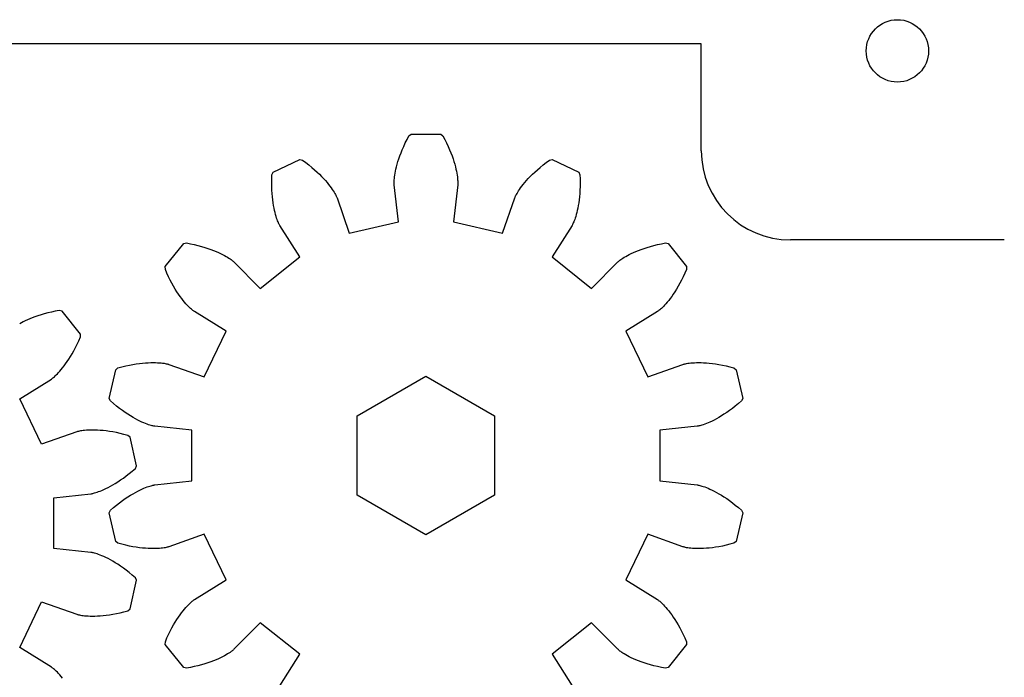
# Model space of a CAD drawing. Header units: millimetres. Extents: x -132 to 242, y -72 to 186.
# Tile 6 of 8: x 137 to 192, y 64 to 101. Entities that reach past the tile are written whole.
import ezdxf

# ---------------------------------------------------------------- set-up
doc = ezdxf.new("R2010")
doc.units = ezdxf.units.MM
doc.header["$MEASUREMENT"] = 0
doc.layers.add('CORTE_L_SER$CUT', color=178, linetype='Continuous', true_color=0x000000)

msp = doc.modelspace()

# ---------------------------------------------------------------- linework, layer by layer
at = {"layer": 'CORTE_L_SER$CUT'}
for p, q in [((174.926, 99.857), (126.926, 99.857)), ((174.926, 93.857), (174.926, 99.857)), ((158.326, 94.297), (158.425, 94.495)), ((158.425, 94.495), (158.532, 94.698)), ((158.532, 94.698), (158.655, 94.797)), ((158.655, 94.797), (160.31, 94.797)), ((160.31, 94.797), (160.432, 94.698)), ((160.432, 94.698), (160.54, 94.495)), ((160.54, 94.495), (160.638, 94.297)), ((158.084, 93.743), (158.156, 93.921)), ((158.156, 93.921), (158.237, 94.106)), ((158.237, 94.106), (158.326, 94.297)), ((160.638, 94.297), (160.727, 94.106)), ((160.727, 94.106), (160.808, 93.921)), ((160.808, 93.921), (160.88, 93.744)), ((150.91, 92.651), (152.401, 93.369)), ((152.401, 93.369), (152.554, 93.334)), ((157.912, 93.254), (157.962, 93.409)), ((157.962, 93.409), (158.019, 93.573)), ((158.019, 93.573), (158.084, 93.743)), ((160.88, 93.744), (160.945, 93.573)), ((160.945, 93.573), (161.002, 93.409)), ((161.002, 93.409), (161.053, 93.254)), ((166.41, 93.334), (166.563, 93.369)), ((166.563, 93.369), (168.054, 92.651)), ((152.554, 93.334), (152.739, 93.197)), ((152.739, 93.197), (152.914, 93.062)), ((152.914, 93.062), (153.077, 92.928)), ((153.077, 92.928), (153.23, 92.797)), ((153.23, 92.797), (153.372, 92.668)), ((157.772, 92.713), (157.799, 92.835)), ((157.799, 92.835), (157.831, 92.966)), ((157.831, 92.966), (157.868, 93.106)), ((157.868, 93.106), (157.912, 93.254)), ((161.053, 93.254), (161.096, 93.106)), ((161.096, 93.106), (161.134, 92.966)), ((161.134, 92.966), (161.166, 92.835)), ((161.166, 92.835), (161.192, 92.713)), ((165.592, 92.668), (165.734, 92.797)), ((165.734, 92.797), (165.887, 92.928)), ((165.887, 92.928), (166.051, 93.062)), ((166.051, 93.062), (166.225, 93.197)), ((166.225, 93.197), (166.41, 93.334)), ((150.831, 92.059), (150.834, 92.28)), ((150.834, 92.28), (150.843, 92.51)), ((150.843, 92.51), (150.91, 92.651)), ((153.372, 92.668), (153.505, 92.542)), ((153.505, 92.542), (153.627, 92.42)), ((153.627, 92.42), (153.74, 92.302)), ((153.74, 92.302), (153.843, 92.188)), ((157.703, 92.233), (157.71, 92.31)), ((157.71, 92.31), (157.72, 92.397)), ((157.72, 92.397), (157.733, 92.493)), ((157.733, 92.493), (157.751, 92.599)), ((157.751, 92.599), (157.772, 92.713)), ((161.192, 92.713), (161.214, 92.598)), ((161.214, 92.598), (161.231, 92.493)), ((161.231, 92.493), (161.244, 92.397)), ((161.244, 92.397), (161.254, 92.31)), ((161.254, 92.31), (161.261, 92.233)), ((165.121, 92.188), (165.224, 92.302)), ((165.224, 92.302), (165.337, 92.42)), ((165.337, 92.42), (165.459, 92.542)), ((165.459, 92.542), (165.592, 92.668)), ((168.054, 92.651), (168.122, 92.51)), ((168.122, 92.51), (168.13, 92.28)), ((168.13, 92.28), (168.133, 92.059)), ((150.833, 91.848), (150.831, 92.059)), ((150.841, 91.646), (150.833, 91.848)), ((153.843, 92.188), (153.938, 92.078)), ((153.938, 92.078), (154.023, 91.974)), ((154.023, 91.974), (154.1, 91.874)), ((154.1, 91.874), (154.169, 91.781)), ((154.169, 91.781), (154.231, 91.694)), ((154.231, 91.694), (154.284, 91.613)), ((157.696, 92.056), (157.697, 92.106)), ((157.697, 92.016), (157.696, 92.056)), ((157.697, 92.106), (157.699, 92.164)), ((157.698, 91.986), (157.697, 92.016)), ((157.7, 91.953), (157.698, 91.986)), ((157.699, 92.164), (157.703, 92.233)), ((157.944, 89.873), (157.7, 91.953)), ((161.264, 91.953), (161.02, 89.873)), ((161.261, 92.233), (161.265, 92.164)), ((161.267, 91.986), (161.264, 91.953)), ((161.265, 92.164), (161.267, 92.106)), ((161.267, 92.106), (161.268, 92.056)), ((161.268, 92.016), (161.267, 91.986)), ((161.268, 92.056), (161.268, 92.016)), ((164.68, 91.613), (164.734, 91.694)), ((164.734, 91.694), (164.795, 91.781)), ((164.795, 91.781), (164.864, 91.875)), ((164.864, 91.875), (164.941, 91.974)), ((164.941, 91.974), (165.026, 92.078)), ((165.026, 92.078), (165.121, 92.188)), ((168.131, 91.848), (168.123, 91.646)), ((168.133, 92.059), (168.131, 91.848)), ((150.853, 91.455), (150.841, 91.646)), ((150.869, 91.273), (150.853, 91.455)), ((150.888, 91.101), (150.869, 91.273)), ((154.284, 91.613), (154.331, 91.539)), ((154.331, 91.539), (154.371, 91.472)), ((154.371, 91.472), (154.404, 91.412)), ((154.404, 91.412), (154.432, 91.36)), ((154.432, 91.36), (154.454, 91.316)), ((154.454, 91.316), (154.471, 91.28)), ((154.471, 91.28), (154.483, 91.252)), ((154.483, 91.252), (154.495, 91.222)), ((154.495, 91.222), (155.178, 89.242)), ((163.786, 89.242), (164.469, 91.222)), ((164.469, 91.222), (164.481, 91.252)), ((164.481, 91.252), (164.493, 91.28)), ((164.493, 91.28), (164.51, 91.316)), ((164.51, 91.316), (164.532, 91.36)), ((164.532, 91.36), (164.56, 91.412)), ((164.56, 91.412), (164.594, 91.472)), ((164.594, 91.472), (164.633, 91.539)), ((164.633, 91.539), (164.68, 91.613)), ((168.096, 91.273), (168.076, 91.101)), ((168.111, 91.455), (168.096, 91.273)), ((168.123, 91.646), (168.111, 91.455)), ((150.91, 90.939), (150.888, 91.101)), ((150.935, 90.787), (150.91, 90.939)), ((150.962, 90.645), (150.935, 90.787)), ((150.99, 90.513), (150.962, 90.645)), ((168.002, 90.645), (167.974, 90.513)), ((168.029, 90.787), (168.002, 90.645)), ((168.054, 90.939), (168.029, 90.787)), ((168.076, 91.101), (168.054, 90.939)), ((151.019, 90.391), (150.99, 90.513)), ((151.049, 90.279), (151.019, 90.391)), ((151.079, 90.176), (151.049, 90.279)), ((151.109, 90.084), (151.079, 90.176)), ((151.138, 90.001), (151.109, 90.084)), ((167.855, 90.084), (167.826, 90.002)), ((167.885, 90.176), (167.855, 90.084)), ((167.915, 90.279), (167.885, 90.176)), ((167.945, 90.391), (167.915, 90.279)), ((167.974, 90.513), (167.945, 90.391)), ((151.165, 89.929), (151.138, 90.001)), ((151.191, 89.865), (151.165, 89.929)), ((151.215, 89.811), (151.191, 89.865)), ((151.236, 89.766), (151.215, 89.811)), ((151.253, 89.73), (151.236, 89.766)), ((151.268, 89.703), (151.253, 89.73)), ((151.284, 89.675), (151.268, 89.703)), ((152.406, 87.907), (151.284, 89.675)), ((155.178, 89.242), (157.944, 89.873)), ((161.02, 89.873), (163.786, 89.242)), ((167.681, 89.675), (166.558, 87.907)), ((167.697, 89.704), (167.681, 89.675)), ((167.711, 89.73), (167.697, 89.704)), ((167.729, 89.766), (167.711, 89.73)), ((167.749, 89.811), (167.729, 89.766)), ((167.773, 89.865), (167.749, 89.811)), ((167.799, 89.929), (167.773, 89.865)), ((167.826, 90.002), (167.799, 89.929)), ((144.863, 87.358), (145.895, 88.652)), ((145.895, 88.652), (146.048, 88.686)), ((146.048, 88.686), (146.275, 88.644)), ((146.275, 88.644), (146.49, 88.597)), ((146.49, 88.597), (146.696, 88.548)), ((146.696, 88.548), (146.89, 88.496)), ((146.89, 88.496), (147.075, 88.442)), ((147.075, 88.442), (147.248, 88.386)), ((147.248, 88.386), (147.412, 88.329)), ((171.552, 88.329), (171.716, 88.386)), ((171.716, 88.386), (171.89, 88.442)), ((171.89, 88.442), (172.074, 88.496)), ((172.074, 88.496), (172.269, 88.548)), ((172.269, 88.548), (172.474, 88.597)), ((172.474, 88.597), (172.69, 88.644)), ((172.69, 88.644), (172.916, 88.687)), ((172.916, 88.687), (173.069, 88.652)), ((173.069, 88.652), (174.101, 87.358)), ((191.926, 88.857), (179.926, 88.857)), ((147.412, 88.329), (147.565, 88.271)), ((147.565, 88.271), (147.707, 88.213)), ((147.707, 88.213), (147.84, 88.155)), ((147.84, 88.155), (147.962, 88.098)), ((147.962, 88.098), (148.075, 88.043)), ((148.075, 88.043), (148.177, 87.988)), ((148.177, 87.988), (148.27, 87.936)), ((148.27, 87.936), (148.354, 87.887)), ((148.354, 87.887), (148.428, 87.84)), ((148.428, 87.84), (148.493, 87.797)), ((150.188, 86.138), (152.406, 87.907)), ((166.558, 87.907), (168.776, 86.138)), ((170.471, 87.797), (170.536, 87.84)), ((170.536, 87.84), (170.61, 87.887)), ((170.61, 87.887), (170.694, 87.936)), ((170.694, 87.936), (170.787, 87.988)), ((170.787, 87.988), (170.889, 88.043)), ((170.889, 88.043), (171.002, 88.098)), ((171.002, 88.098), (171.124, 88.155)), ((171.124, 88.155), (171.257, 88.213)), ((171.257, 88.213), (171.399, 88.271)), ((171.399, 88.271), (171.552, 88.329)), ((144.864, 87.201), (144.863, 87.358)), ((148.493, 87.797), (148.549, 87.758)), ((148.549, 87.758), (148.597, 87.723)), ((148.597, 87.723), (148.636, 87.693)), ((148.636, 87.693), (148.666, 87.668)), ((148.666, 87.668), (148.69, 87.648)), ((148.69, 87.648), (148.713, 87.626)), ((148.713, 87.626), (150.188, 86.138)), ((168.776, 86.138), (170.251, 87.626)), ((170.251, 87.626), (170.275, 87.648)), ((170.275, 87.648), (170.298, 87.667)), ((170.298, 87.667), (170.329, 87.693)), ((170.329, 87.693), (170.368, 87.723)), ((170.368, 87.723), (170.415, 87.758)), ((170.415, 87.758), (170.471, 87.797)), ((174.101, 87.358), (174.1, 87.201)), ((144.956, 86.99), (144.864, 87.201)), ((145.049, 86.79), (144.956, 86.99)), ((145.143, 86.601), (145.049, 86.79)), ((173.915, 86.79), (173.821, 86.601)), ((174.008, 86.99), (173.915, 86.79)), ((174.1, 87.201), (174.008, 86.99)), ((145.237, 86.423), (145.143, 86.601)), ((145.331, 86.255), (145.237, 86.423)), ((145.424, 86.098), (145.331, 86.255)), ((173.633, 86.255), (173.54, 86.098)), ((173.727, 86.423), (173.633, 86.255)), ((173.821, 86.601), (173.727, 86.423)), ((145.516, 85.952), (145.424, 86.098)), ((145.607, 85.815), (145.516, 85.952)), ((145.695, 85.689), (145.607, 85.815)), ((145.781, 85.573), (145.695, 85.689)), ((173.269, 85.689), (173.184, 85.573)), ((173.358, 85.815), (173.269, 85.689)), ((173.448, 85.952), (173.358, 85.815)), ((173.54, 86.098), (173.448, 85.952)), ((145.863, 85.466), (145.781, 85.573)), ((145.943, 85.369), (145.863, 85.466)), ((146.018, 85.281), (145.943, 85.369)), ((146.09, 85.202), (146.018, 85.281)), ((146.157, 85.132), (146.09, 85.202)), ((146.218, 85.07), (146.157, 85.132)), ((146.275, 85.016), (146.218, 85.07)), ((172.746, 85.07), (172.689, 85.016)), ((172.808, 85.132), (172.746, 85.07)), ((172.874, 85.202), (172.808, 85.132)), ((172.946, 85.281), (172.874, 85.202)), ((173.021, 85.369), (172.946, 85.281)), ((173.101, 85.466), (173.021, 85.369)), ((173.184, 85.573), (173.101, 85.466)), ((137.552, 84.543), (137.399, 84.485)), ((137.716, 84.6), (137.552, 84.543)), ((137.89, 84.656), (137.716, 84.6)), ((138.074, 84.71), (137.89, 84.656)), ((138.269, 84.762), (138.074, 84.71)), ((138.474, 84.812), (138.269, 84.762)), ((138.69, 84.858), (138.474, 84.812)), ((138.916, 84.901), (138.69, 84.858)), ((139.069, 84.866), (138.916, 84.901)), ((140.101, 83.572), (139.069, 84.866)), ((146.325, 84.97), (146.275, 85.016)), ((146.37, 84.931), (146.325, 84.97)), ((146.408, 84.9), (146.37, 84.931)), ((146.44, 84.876), (146.408, 84.9)), ((146.464, 84.857), (146.44, 84.876)), ((146.491, 84.839), (146.464, 84.857)), ((148.27, 83.733), (146.491, 84.839)), ((172.473, 84.839), (170.694, 83.733)), ((172.5, 84.857), (172.473, 84.839)), ((172.524, 84.876), (172.5, 84.857)), ((172.556, 84.9), (172.524, 84.876)), ((172.594, 84.931), (172.556, 84.9)), ((172.639, 84.97), (172.594, 84.931)), ((172.689, 85.016), (172.639, 84.97)), ((136.787, 84.202), (136.694, 84.151)), ((136.889, 84.257), (136.787, 84.202)), ((137.002, 84.312), (136.889, 84.257)), ((137.124, 84.369), (137.002, 84.312)), ((137.257, 84.427), (137.124, 84.369)), ((137.399, 84.485), (137.257, 84.427)), ((140.008, 83.204), (140.1, 83.415)), ((140.1, 83.415), (140.101, 83.572)), ((147.039, 81.176), (148.27, 83.733)), ((170.694, 83.733), (171.925, 81.176)), ((139.821, 82.815), (139.915, 83.004)), ((139.915, 83.004), (140.008, 83.204)), ((139.448, 82.166), (139.54, 82.312)), ((139.54, 82.312), (139.633, 82.469)), ((139.633, 82.469), (139.727, 82.637)), ((139.727, 82.637), (139.821, 82.815)), ((139.101, 81.68), (139.184, 81.787)), ((139.184, 81.787), (139.269, 81.903)), ((139.269, 81.903), (139.358, 82.029)), ((139.358, 82.029), (139.448, 82.166)), ((142.426, 81.736), (142.64, 81.788)), ((142.64, 81.788), (142.847, 81.833)), ((142.847, 81.833), (143.045, 81.87)), ((143.045, 81.87), (143.234, 81.901)), ((143.234, 81.901), (143.415, 81.926)), ((143.415, 81.926), (143.587, 81.946)), ((143.587, 81.946), (143.75, 81.96)), ((143.75, 81.96), (143.904, 81.97)), ((143.904, 81.97), (144.048, 81.975)), ((144.048, 81.975), (144.183, 81.977)), ((144.183, 81.977), (144.309, 81.976)), ((144.309, 81.976), (144.425, 81.971)), ((144.425, 81.971), (144.531, 81.965)), ((144.531, 81.965), (144.628, 81.956)), ((144.628, 81.956), (144.714, 81.947)), ((144.714, 81.947), (144.792, 81.936)), ((144.792, 81.936), (144.859, 81.925)), ((144.859, 81.925), (144.917, 81.914)), ((144.917, 81.914), (144.966, 81.904)), ((144.966, 81.904), (145.004, 81.895)), ((145.004, 81.895), (145.034, 81.887)), ((145.034, 81.887), (145.065, 81.877)), ((145.065, 81.877), (147.039, 81.176)), ((171.925, 81.176), (173.899, 81.877)), ((173.899, 81.877), (173.93, 81.887)), ((173.93, 81.887), (173.96, 81.895)), ((173.96, 81.895), (173.999, 81.904)), ((173.999, 81.904), (174.047, 81.914)), ((174.047, 81.914), (174.105, 81.925)), ((174.105, 81.925), (174.172, 81.936)), ((174.172, 81.936), (174.25, 81.947)), ((174.25, 81.947), (174.337, 81.956)), ((174.337, 81.956), (174.433, 81.965)), ((174.433, 81.965), (174.54, 81.971)), ((174.54, 81.971), (174.656, 81.976)), ((174.656, 81.976), (174.781, 81.977)), ((174.781, 81.977), (174.916, 81.975)), ((174.916, 81.975), (175.061, 81.97)), ((175.061, 81.97), (175.214, 81.96)), ((175.214, 81.96), (175.377, 81.946)), ((175.377, 81.946), (175.549, 81.926)), ((175.549, 81.926), (175.73, 81.901)), ((175.73, 81.901), (175.92, 81.87)), ((175.92, 81.87), (176.118, 81.833)), ((176.118, 81.833), (176.324, 81.788)), ((176.324, 81.788), (176.538, 81.736)), ((138.639, 81.184), (138.689, 81.23)), ((138.689, 81.23), (138.746, 81.284)), ((138.746, 81.284), (138.808, 81.346)), ((138.808, 81.346), (138.874, 81.416)), ((138.874, 81.416), (138.946, 81.495)), ((138.946, 81.495), (139.021, 81.583)), ((139.021, 81.583), (139.101, 81.68)), ((141.712, 79.966), (142.08, 81.579)), ((142.08, 81.579), (142.203, 81.677)), ((142.203, 81.677), (142.426, 81.736)), ((155.628, 78.984), (159.482, 81.209)), ((159.482, 81.209), (163.336, 78.984)), ((176.538, 81.736), (176.761, 81.677)), ((176.761, 81.677), (176.884, 81.579)), ((176.884, 81.579), (177.252, 79.966)), ((136.694, 79.947), (138.473, 81.053)), ((138.473, 81.053), (138.5, 81.072)), ((138.5, 81.072), (138.524, 81.09)), ((138.524, 81.09), (138.556, 81.114)), ((138.556, 81.114), (138.594, 81.146)), ((138.594, 81.146), (138.639, 81.184)), ((137.925, 77.391), (136.694, 79.947)), ((141.781, 79.825), (141.712, 79.966)), ((141.955, 79.674), (141.781, 79.825)), ((142.126, 79.534), (141.955, 79.674)), ((142.292, 79.405), (142.126, 79.534)), ((176.838, 79.534), (176.672, 79.405)), ((177.009, 79.674), (176.838, 79.534)), ((177.183, 79.825), (177.009, 79.674)), ((177.252, 79.966), (177.183, 79.825)), ((142.454, 79.285), (142.292, 79.405)), ((142.612, 79.175), (142.454, 79.285)), ((142.764, 79.074), (142.612, 79.175)), ((142.91, 78.982), (142.764, 79.074)), ((155.628, 74.534), (155.628, 78.984)), ((163.336, 78.984), (163.336, 74.534)), ((176.2, 79.074), (176.054, 78.982)), ((176.352, 79.175), (176.2, 79.074)), ((176.51, 79.285), (176.352, 79.175)), ((176.672, 79.405), (176.51, 79.285)), ((143.051, 78.898), (142.91, 78.982)), ((143.185, 78.823), (143.051, 78.898)), ((143.313, 78.755), (143.185, 78.823)), ((143.434, 78.695), (143.313, 78.755)), ((143.548, 78.642), (143.434, 78.695)), ((143.654, 78.595), (143.548, 78.642)), ((143.753, 78.555), (143.654, 78.595)), ((143.843, 78.521), (143.753, 78.555)), ((143.926, 78.492), (143.843, 78.521)), ((144, 78.468), (143.926, 78.492)), ((144.066, 78.448), (144, 78.468)), ((144.123, 78.433), (144.066, 78.448)), ((144.171, 78.421), (144.123, 78.433)), ((174.842, 78.433), (174.793, 78.421)), ((174.898, 78.448), (174.842, 78.433)), ((174.964, 78.468), (174.898, 78.448)), ((175.038, 78.492), (174.964, 78.468)), ((175.121, 78.521), (175.038, 78.492)), ((175.212, 78.555), (175.121, 78.521)), ((175.31, 78.595), (175.212, 78.555)), ((175.416, 78.642), (175.31, 78.595)), ((175.53, 78.695), (175.416, 78.642)), ((175.651, 78.755), (175.53, 78.695)), ((175.779, 78.823), (175.651, 78.755)), ((175.913, 78.898), (175.779, 78.823)), ((176.054, 78.982), (175.913, 78.898)), ((139.899, 78.091), (137.925, 77.391)), ((139.93, 78.101), (139.899, 78.091)), ((139.96, 78.109), (139.93, 78.101)), ((139.999, 78.118), (139.96, 78.109)), ((140.047, 78.128), (139.999, 78.118)), ((140.105, 78.139), (140.047, 78.128)), ((140.173, 78.15), (140.105, 78.139)), ((140.25, 78.161), (140.173, 78.15)), ((140.337, 78.171), (140.25, 78.161)), ((140.433, 78.179), (140.337, 78.171)), ((140.54, 78.186), (140.433, 78.179)), ((140.656, 78.19), (140.54, 78.186)), ((140.781, 78.191), (140.656, 78.19)), ((140.916, 78.189), (140.781, 78.191)), ((141.061, 78.184), (140.916, 78.189)), ((141.214, 78.174), (141.061, 78.184)), ((141.377, 78.16), (141.214, 78.174)), ((141.549, 78.141), (141.377, 78.16)), ((141.73, 78.115), (141.549, 78.141)), ((141.92, 78.084), (141.73, 78.115)), ((142.118, 78.047), (141.92, 78.084)), ((142.324, 78.002), (142.118, 78.047)), ((142.538, 77.95), (142.324, 78.002)), ((142.761, 77.891), (142.538, 77.95)), ((142.884, 77.793), (142.761, 77.891)), ((144.21, 78.413), (144.171, 78.421)), ((144.24, 78.407), (144.21, 78.413)), ((144.272, 78.402), (144.24, 78.407)), ((146.354, 78.177), (144.272, 78.402)), ((146.354, 75.34), (146.354, 78.177)), ((174.693, 78.402), (172.61, 78.177)), ((172.61, 78.177), (172.61, 75.34)), ((174.725, 78.407), (174.693, 78.402)), ((174.754, 78.413), (174.725, 78.407)), ((174.793, 78.421), (174.754, 78.413)), ((143.252, 76.18), (142.884, 77.793)), ((142.672, 75.619), (142.838, 75.749)), ((142.838, 75.749), (143.009, 75.888)), ((143.009, 75.888), (143.183, 76.039)), ((143.183, 76.039), (143.252, 76.18)), ((141.913, 75.112), (142.054, 75.196)), ((142.054, 75.196), (142.2, 75.288)), ((142.2, 75.288), (142.352, 75.389)), ((142.352, 75.389), (142.51, 75.499)), ((142.51, 75.499), (142.672, 75.619)), ((144.272, 75.115), (146.354, 75.34)), ((172.61, 75.34), (174.693, 75.115)), ((138.61, 74.391), (140.693, 74.616)), ((140.693, 74.616), (140.725, 74.621)), ((140.725, 74.621), (140.754, 74.627)), ((140.754, 74.627), (140.793, 74.635)), ((140.793, 74.635), (140.842, 74.647)), ((140.842, 74.647), (140.898, 74.662)), ((140.898, 74.662), (140.964, 74.682)), ((140.964, 74.682), (141.038, 74.706)), ((141.038, 74.706), (141.121, 74.735)), ((141.121, 74.735), (141.212, 74.769)), ((141.212, 74.769), (141.31, 74.809)), ((141.31, 74.809), (141.417, 74.856)), ((141.417, 74.856), (141.53, 74.909)), ((141.53, 74.909), (141.651, 74.969)), ((141.651, 74.969), (141.779, 75.037)), ((141.779, 75.037), (141.913, 75.112)), ((142.91, 74.535), (143.051, 74.619)), ((143.051, 74.619), (143.185, 74.695)), ((143.185, 74.695), (143.313, 74.762)), ((143.313, 74.762), (143.434, 74.822)), ((143.434, 74.822), (143.548, 74.875)), ((143.548, 74.875), (143.654, 74.922)), ((143.654, 74.922), (143.753, 74.962)), ((143.753, 74.962), (143.843, 74.997)), ((143.843, 74.997), (143.926, 75.025)), ((143.926, 75.025), (144, 75.049)), ((144, 75.049), (144.066, 75.069)), ((144.066, 75.069), (144.123, 75.084)), ((144.123, 75.084), (144.171, 75.096)), ((144.171, 75.096), (144.21, 75.104)), ((144.21, 75.104), (144.24, 75.11)), ((144.24, 75.11), (144.272, 75.115)), ((174.693, 75.115), (174.725, 75.11)), ((174.725, 75.11), (174.754, 75.104)), ((174.754, 75.104), (174.793, 75.096)), ((174.793, 75.096), (174.842, 75.084)), ((174.842, 75.084), (174.898, 75.069)), ((174.898, 75.069), (174.964, 75.049)), ((174.964, 75.049), (175.038, 75.025)), ((175.038, 75.025), (175.121, 74.997)), ((175.121, 74.997), (175.212, 74.962)), ((175.212, 74.962), (175.31, 74.922)), ((175.31, 74.922), (175.416, 74.876)), ((175.416, 74.876), (175.53, 74.822)), ((175.53, 74.822), (175.651, 74.762)), ((175.651, 74.762), (175.779, 74.695)), ((175.779, 74.695), (175.913, 74.619)), ((175.913, 74.619), (176.054, 74.536)), ((138.61, 71.554), (138.61, 74.391)), ((142.126, 73.983), (142.292, 74.112)), ((142.292, 74.112), (142.455, 74.232)), ((142.455, 74.232), (142.612, 74.342)), ((142.612, 74.342), (142.764, 74.443)), ((142.764, 74.443), (142.91, 74.535)), ((159.482, 72.309), (155.628, 74.534)), ((163.336, 74.534), (159.482, 72.309)), ((176.054, 74.536), (176.2, 74.443)), ((176.2, 74.443), (176.352, 74.342)), ((176.352, 74.342), (176.51, 74.232)), ((176.51, 74.232), (176.672, 74.112)), ((176.672, 74.112), (176.838, 73.983)), ((141.712, 73.551), (141.781, 73.693)), ((142.08, 71.938), (141.712, 73.551)), ((141.781, 73.693), (141.955, 73.843)), ((141.955, 73.843), (142.126, 73.983)), ((176.838, 73.983), (177.009, 73.843)), ((177.252, 73.551), (176.884, 71.938)), ((177.009, 73.843), (177.183, 73.693)), ((177.183, 73.693), (177.252, 73.551)), ((142.204, 71.841), (142.08, 71.938)), ((142.426, 71.781), (142.204, 71.841)), ((147.039, 72.341), (145.065, 71.64)), ((148.27, 69.784), (147.039, 72.341)), ((171.925, 72.341), (170.694, 69.784)), ((173.899, 71.64), (171.925, 72.341)), ((176.761, 71.841), (176.538, 71.781)), ((176.884, 71.938), (176.761, 71.841)), ((140.693, 71.329), (138.61, 71.554)), ((140.725, 71.324), (140.693, 71.329)), ((140.754, 71.318), (140.725, 71.324)), ((140.793, 71.31), (140.754, 71.318)), ((140.842, 71.298), (140.793, 71.31)), ((140.898, 71.283), (140.842, 71.298)), ((140.964, 71.264), (140.898, 71.283)), ((141.038, 71.24), (140.964, 71.264)), ((142.64, 71.729), (142.426, 71.781)), ((142.847, 71.684), (142.64, 71.729)), ((143.045, 71.647), (142.847, 71.684)), ((143.234, 71.616), (143.045, 71.647)), ((143.415, 71.591), (143.234, 71.616)), ((143.587, 71.571), (143.415, 71.591)), ((143.75, 71.557), (143.587, 71.571)), ((143.904, 71.547), (143.75, 71.557)), ((144.048, 71.542), (143.904, 71.547)), ((144.183, 71.54), (144.048, 71.542)), ((144.309, 71.542), (144.183, 71.54)), ((144.425, 71.546), (144.309, 71.542)), ((144.531, 71.552), (144.425, 71.546)), ((144.627, 71.561), (144.531, 71.552)), ((144.714, 71.571), (144.627, 71.561)), ((144.792, 71.581), (144.714, 71.571)), ((144.859, 71.592), (144.792, 71.581)), ((144.917, 71.603), (144.859, 71.592)), ((144.966, 71.613), (144.917, 71.603)), ((145.004, 71.623), (144.966, 71.613)), ((145.034, 71.631), (145.004, 71.623)), ((145.065, 71.64), (145.034, 71.631)), ((173.93, 71.631), (173.899, 71.64)), ((173.96, 71.623), (173.93, 71.631)), ((173.999, 71.613), (173.96, 71.623)), ((174.047, 71.603), (173.999, 71.613)), ((174.105, 71.592), (174.047, 71.603)), ((174.172, 71.581), (174.105, 71.592)), ((174.25, 71.57), (174.172, 71.581)), ((174.337, 71.561), (174.25, 71.57)), ((174.433, 71.552), (174.337, 71.561)), ((174.54, 71.546), (174.433, 71.552)), ((174.656, 71.541), (174.54, 71.546)), ((174.781, 71.54), (174.656, 71.541)), ((174.916, 71.542), (174.781, 71.54)), ((175.061, 71.547), (174.916, 71.542)), ((175.214, 71.557), (175.061, 71.547)), ((175.377, 71.571), (175.214, 71.557)), ((175.549, 71.591), (175.377, 71.571)), ((175.73, 71.616), (175.549, 71.591)), ((175.92, 71.647), (175.73, 71.616)), ((176.118, 71.685), (175.92, 71.647)), ((176.324, 71.729), (176.118, 71.685)), ((176.538, 71.781), (176.324, 71.729)), ((141.121, 71.211), (141.038, 71.24)), ((141.212, 71.176), (141.121, 71.211)), ((141.31, 71.136), (141.212, 71.176)), ((141.417, 71.09), (141.31, 71.136)), ((141.53, 71.036), (141.417, 71.09)), ((141.651, 70.976), (141.53, 71.036)), ((141.779, 70.909), (141.651, 70.976)), ((141.913, 70.833), (141.779, 70.909)), ((142.054, 70.75), (141.913, 70.833)), ((142.2, 70.658), (142.054, 70.75)), ((142.352, 70.557), (142.2, 70.658)), ((142.51, 70.446), (142.352, 70.557)), ((142.672, 70.326), (142.51, 70.446)), ((142.838, 70.197), (142.672, 70.326)), ((143.009, 70.057), (142.838, 70.197)), ((142.884, 68.152), (143.252, 69.766)), ((143.183, 69.907), (143.009, 70.057)), ((143.252, 69.766), (143.183, 69.907)), ((146.491, 68.678), (148.27, 69.784)), ((170.694, 69.784), (172.473, 68.678)), ((136.694, 65.999), (137.925, 68.555)), ((137.925, 68.555), (139.899, 67.854)), ((146.218, 68.448), (146.275, 68.501)), ((146.275, 68.501), (146.326, 68.547)), ((146.326, 68.547), (146.37, 68.586)), ((146.37, 68.586), (146.409, 68.617)), ((146.409, 68.617), (146.44, 68.642)), ((146.44, 68.642), (146.464, 68.66)), ((146.464, 68.66), (146.491, 68.678)), ((172.473, 68.678), (172.5, 68.66)), ((172.5, 68.66), (172.524, 68.642)), ((172.524, 68.642), (172.556, 68.617)), ((172.556, 68.617), (172.594, 68.586)), ((172.594, 68.586), (172.639, 68.547)), ((172.639, 68.547), (172.689, 68.501)), ((172.689, 68.501), (172.746, 68.448)), ((142.118, 67.899), (142.324, 67.943)), ((142.324, 67.943), (142.538, 67.995)), ((142.538, 67.995), (142.761, 68.055)), ((142.761, 68.055), (142.884, 68.152)), ((145.695, 67.828), (145.78, 67.944)), ((145.78, 67.944), (145.863, 68.051)), ((145.863, 68.051), (145.943, 68.148)), ((145.943, 68.148), (146.018, 68.236)), ((146.018, 68.236), (146.09, 68.315)), ((146.09, 68.315), (146.157, 68.386)), ((146.157, 68.386), (146.218, 68.448)), ((172.746, 68.448), (172.808, 68.386)), ((172.808, 68.386), (172.874, 68.315)), ((172.874, 68.315), (172.946, 68.236)), ((172.946, 68.236), (173.021, 68.148)), ((173.021, 68.148), (173.101, 68.051)), ((173.101, 68.051), (173.184, 67.944)), ((173.184, 67.944), (173.269, 67.828)), ((139.899, 67.854), (139.93, 67.845)), ((139.93, 67.845), (139.96, 67.837)), ((139.96, 67.837), (139.999, 67.828)), ((139.999, 67.828), (140.047, 67.817)), ((140.047, 67.817), (140.105, 67.806)), ((140.105, 67.806), (140.173, 67.795)), ((140.173, 67.795), (140.25, 67.785)), ((140.25, 67.785), (140.337, 67.775)), ((140.337, 67.775), (140.433, 67.767)), ((140.433, 67.767), (140.54, 67.76)), ((140.54, 67.76), (140.656, 67.756)), ((140.656, 67.756), (140.781, 67.754)), ((140.781, 67.754), (140.916, 67.756)), ((140.916, 67.756), (141.061, 67.761)), ((141.061, 67.761), (141.214, 67.771)), ((141.214, 67.771), (141.377, 67.785)), ((141.377, 67.785), (141.549, 67.805)), ((141.549, 67.805), (141.73, 67.83)), ((141.73, 67.83), (141.92, 67.861)), ((141.92, 67.861), (142.118, 67.899)), ((145.331, 67.262), (145.424, 67.419)), ((145.424, 67.419), (145.516, 67.565)), ((145.516, 67.565), (145.607, 67.702)), ((145.607, 67.702), (145.695, 67.828)), ((173.269, 67.828), (173.358, 67.702)), ((173.358, 67.702), (173.448, 67.566)), ((173.448, 67.566), (173.54, 67.419)), ((173.54, 67.419), (173.633, 67.262)), ((145.049, 66.727), (145.143, 66.916)), ((145.143, 66.916), (145.237, 67.094)), ((145.237, 67.094), (145.331, 67.262)), ((150.188, 67.379), (148.713, 65.891)), ((152.406, 65.61), (150.188, 67.379)), ((168.776, 67.379), (166.558, 65.61)), ((170.251, 65.891), (168.776, 67.379)), ((173.633, 67.262), (173.727, 67.094)), ((173.727, 67.094), (173.821, 66.916)), ((173.821, 66.916), (173.915, 66.727)), ((144.863, 66.159), (144.864, 66.316)), ((144.864, 66.316), (144.956, 66.527)), ((144.956, 66.527), (145.049, 66.727)), ((173.915, 66.727), (174.008, 66.527)), ((174.008, 66.527), (174.1, 66.316)), ((174.1, 66.316), (174.101, 66.159)), ((138.473, 64.892), (136.694, 65.999)), ((145.895, 64.865), (144.863, 66.159)), ((148.549, 65.759), (148.493, 65.72)), ((148.596, 65.794), (148.549, 65.759)), ((148.636, 65.824), (148.596, 65.794)), ((148.666, 65.85), (148.636, 65.824)), ((148.69, 65.869), (148.666, 65.85)), ((148.713, 65.891), (148.69, 65.869)), ((170.275, 65.87), (170.251, 65.891)), ((170.298, 65.85), (170.275, 65.87)), ((170.329, 65.824), (170.298, 65.85)), ((170.368, 65.794), (170.329, 65.824)), ((170.415, 65.759), (170.368, 65.794)), ((170.471, 65.72), (170.415, 65.759)), ((174.101, 66.159), (173.069, 64.865)), ((147.412, 65.188), (147.248, 65.131)), ((147.565, 65.246), (147.412, 65.188)), ((147.708, 65.304), (147.565, 65.246)), ((147.84, 65.362), (147.708, 65.304)), ((147.962, 65.419), (147.84, 65.362)), ((148.075, 65.475), (147.962, 65.419)), ((148.177, 65.529), (148.075, 65.475)), ((148.27, 65.581), (148.177, 65.529)), ((148.354, 65.63), (148.27, 65.581)), ((148.428, 65.677), (148.354, 65.63)), ((148.493, 65.72), (148.428, 65.677)), ((151.284, 63.842), (152.406, 65.61)), ((166.558, 65.61), (167.681, 63.842)), ((170.536, 65.677), (170.471, 65.72)), ((170.61, 65.63), (170.536, 65.677)), ((170.694, 65.581), (170.61, 65.63)), ((170.787, 65.529), (170.694, 65.581)), ((170.889, 65.475), (170.787, 65.529)), ((171.002, 65.419), (170.889, 65.475)), ((171.124, 65.362), (171.002, 65.419)), ((171.257, 65.304), (171.124, 65.362)), ((171.399, 65.246), (171.257, 65.304)), ((171.552, 65.188), (171.399, 65.246)), ((171.716, 65.131), (171.552, 65.188)), ((138.5, 64.874), (138.473, 64.892)), ((138.524, 64.856), (138.5, 64.874)), ((138.556, 64.831), (138.524, 64.856)), ((138.594, 64.8), (138.556, 64.831)), ((138.639, 64.761), (138.594, 64.8)), ((138.689, 64.715), (138.639, 64.761)), ((138.746, 64.662), (138.689, 64.715)), ((138.808, 64.6), (138.746, 64.662)), ((146.049, 64.831), (145.895, 64.865)), ((146.275, 64.873), (146.049, 64.831)), ((146.49, 64.92), (146.275, 64.873)), ((146.696, 64.969), (146.49, 64.92)), ((146.89, 65.021), (146.696, 64.969)), ((147.075, 65.075), (146.89, 65.021)), ((147.248, 65.131), (147.075, 65.075)), ((171.89, 65.075), (171.716, 65.131)), ((172.074, 65.021), (171.89, 65.075)), ((172.269, 64.969), (172.074, 65.021)), ((172.474, 64.92), (172.269, 64.969)), ((172.69, 64.873), (172.474, 64.92)), ((172.916, 64.831), (172.69, 64.873)), ((173.069, 64.865), (172.916, 64.831)), ((138.874, 64.529), (138.808, 64.6)), ((138.946, 64.45), (138.874, 64.529)), ((139.021, 64.362), (138.946, 64.45)), ((139.101, 64.265), (139.021, 64.362))]:
    msp.add_line(p, q, dxfattribs=at)
msp.add_circle((185.931, 99.464), 1.75, dxfattribs=at)
msp.add_arc((179.926, 93.857), 5, 180, 270, dxfattribs=at)

doc.saveas('drawing.dxf')
